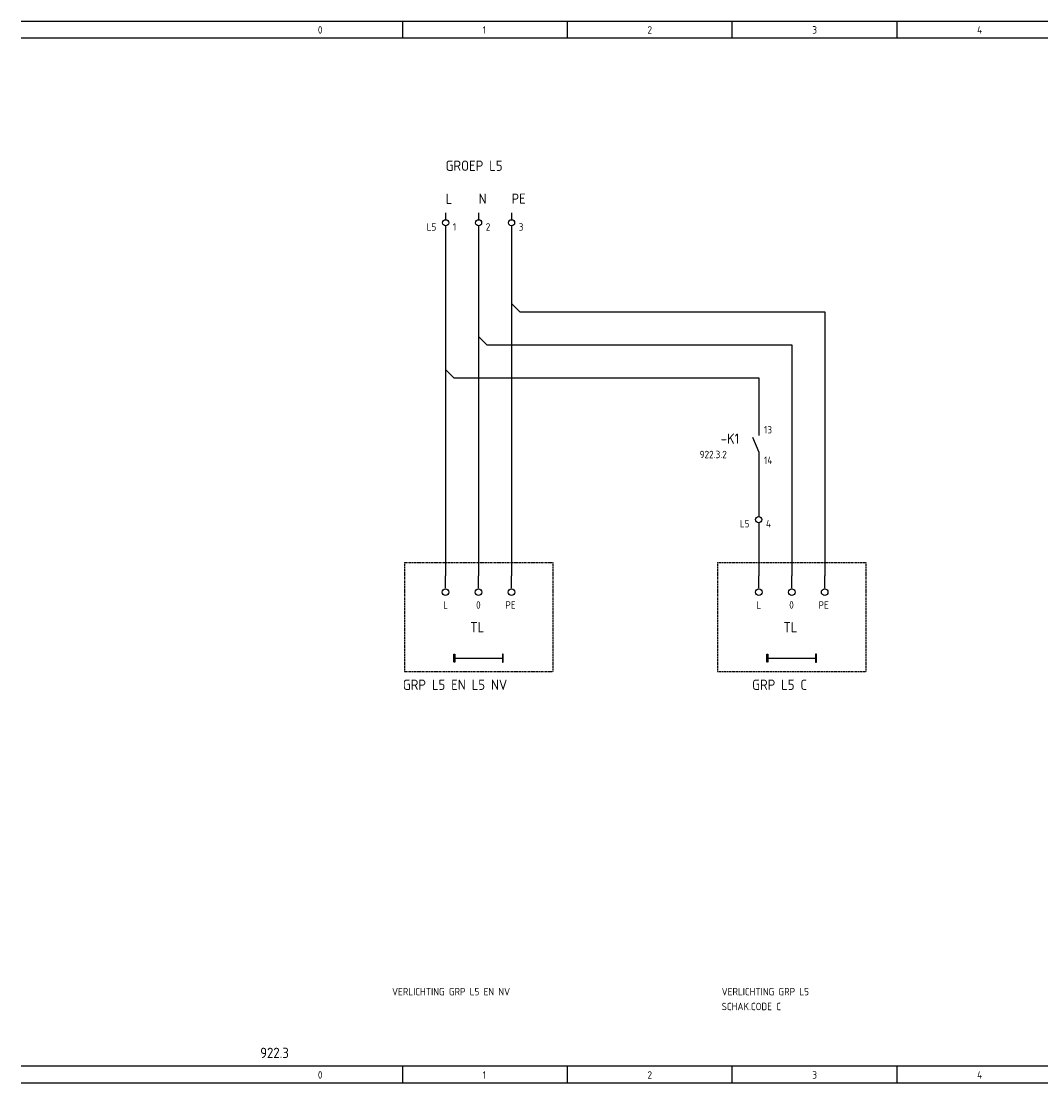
# Model space of a CAD drawing. Extents: x -1431 to 110, y 417 to 990.
# Tile 5 of 7: x -395 to -147, y 732 to 990. Entities that reach past the tile are written whole.
import ezdxf

# ---------------------------------------------------------------- set-up
doc = ezdxf.new("R2010")
doc.units = 0
doc.linetypes.add('EPLANLINE2', pattern=[0.375, 0.25, -0.125])
doc.linetypes.add('EPLANLINE7', pattern=[0])
for name, color, linetype in [('AANSLUITCODE', 3, 'CONTINUOUS'), ('AUTOCONNECTING', 2, 'CONTINUOUS'), ('EXTRA_TEKST', 7, 'CONTINUOUS'), ('KLEMMEN', 7, 'CONTINUOUS'), ('KRUISVERWIJZING', 7, 'CONTINUOUS'), ('ODC', 5, 'CONTINUOUS'), ('ONDERHOEK', 1, 'CONTINUOUS'), ('SPEC_TEKST', 5, 'CONTINUOUS'), ('SYMBOOL', 4, 'CONTINUOUS')]:
    doc.layers.add(name, color=color, linetype=linetype)
doc.styles.get("Standard").update_dxf_attribs({"font": 'ISOCP'})

# ---------------------------------------------------------------- blocks, each defined once
blk = doc.blocks.new('SO290')
at = {"layer": 'EXTRA_TEKST', "color": 3, "linetype": 'EPLANLINE7'}
blk.add_line((0, 1), (0, 4), dxfattribs=at)
blk.add_circle((0, 0), 0.8, dxfattribs=at)
blk = doc.blocks.new('165_0_EENDRAAD')
at = {"layer": 'EXTRA_TEKST', "color": 1, "linetype": 'EPLANLINE7'}
for p, q in [((-2, -1), (-2, 1)), ((-2, 1), (-1.8, 1)), ((-2, 0), (10, 0)), ((-1.8, 1), (-1.8, -1)), ((10, 1), (9.8, 1)), ((9.8, 1), (9.8, -1)), ((10, 0), (10, 1)), ((10, 0), (10, 1)), ((10, -1), (10, 0)), ((-1.8, -1), (-1.9, -1)), ((9.8, -1), (10, -1))]:
    blk.add_line(p, q, dxfattribs=at)
blk = doc.blocks.new('SO262')
at = {"layer": 'EXTRA_TEKST', "color": 3, "linetype": 'EPLANLINE7'}
for p, q in [((0, 4), (0, -2)), ((0, 2), (2, 0))]:
    blk.add_line(p, q, dxfattribs=at)
blk = doc.blocks.new('30_0_CBZ_NEN')
at = {"layer": 'SYMBOOL', "color": 3, "linetype": 'EPLANLINE7'}
for p, q in [((0, 4), (0, 3.2)), ((0, 3.2), (0, 2.4)), ((0, 0.8), (0, 0))]:
    blk.add_line(p, q, dxfattribs=at)
blk.add_circle((0, 1.6), 0.75, dxfattribs=at)
blk = doc.blocks.new('1_0_CBZ_NEN')
at = {"layer": 'SYMBOOL', "color": 3, "linetype": 'EPLANLINE7'}
for p, q in [((0, 4), (0, 3.2)), ((0, 3.2), (0, 2)), ((-1.5, 1.6), (0, -2)), ((0, -2), (0, -3.2)), ((0, -3.2), (0, -4))]:
    blk.add_line(p, q, dxfattribs=at)
blk = doc.blocks.new('SO280')
at = {"layer": 'EXTRA_TEKST', "color": 3, "linetype": 'EPLANLINE7'}
for p, q in [((-2, 0), (0, 0)), ((0, 0), (0, -2))]:
    blk.add_line(p, q, dxfattribs=at)

msp = doc.modelspace()

# ---------------------------------------------------------------- linework, layer by layer
at = {"layer": 'AUTOCONNECTING', "color": 3, "linetype": 'EPLANLINE7'}
for p, q in [((-291.62, 939.47), (-291.62, 905.47)), ((-283.62, 939.47), (-283.62, 913.47)), ((-275.62, 939.47), (-275.62, 921.47)), ((-273.62, 919.47), (-199.62, 919.47)), ((-199.62, 919.47), (-199.62, 855.47)), ((-275.62, 917.47), (-275.62, 855.47)), ((-283.62, 909.47), (-283.62, 855.47)), ((-281.62, 911.47), (-207.62, 911.47)), ((-207.62, 911.47), (-207.62, 855.47)), ((-291.62, 901.47), (-291.62, 855.47)), ((-289.62, 903.47), (-215.62, 903.47)), ((-215.62, 903.47), (-215.62, 891.47)), ((-215.62, 883.47), (-215.62, 871.47)), ((-215.62, 867.47), (-215.62, 855.47))]:
    msp.add_line(p, q, dxfattribs=at)
at = {"layer": 'EXTRA_TEKST', "color": 1, "linetype": 'EPLANLINE2'}
for p, q in [((-225.62, 858.67), (-225.62, 832.27)), ((-225.62, 858.67), (-189.62, 858.67)), ((-189.62, 858.67), (-189.62, 832.27)), ((-225.62, 832.27), (-189.62, 832.27))]:
    msp.add_line(p, q, dxfattribs=at)
at = {"layer": 'ONDERHOEK', "color": 1, "linetype": 'EPLANLINE7'}
for p, q in [((-394.62, 989.97), (110.38, 989.97)), ((-302.12, 989.97), (-302.12, 985.97)), ((-262.12, 989.97), (-262.12, 985.97)), ((-222.12, 989.97), (-222.12, 985.97)), ((-182.12, 989.97), (-182.12, 985.97)), ((-394.62, 985.97), (110.38, 985.97)), ((110.38, 736.47), (-394.62, 736.47)), ((-302.12, 736.47), (-302.12, 732.47)), ((-262.12, 736.47), (-262.12, 732.47)), ((-222.12, 736.47), (-222.12, 732.47)), ((-182.12, 736.47), (-182.12, 732.47)), ((-394.62, 732.47), (110.38, 732.47))]:
    msp.add_line(p, q, dxfattribs=at)
at = {"layer": 'ONDERHOEK', "color": 4, "linetype": 'EPLANLINE7'}
for p, q in [((-394.62, 989.97), (-394.62, 989.97)), ((-394.62, 736.47), (-394.62, 736.47))]:
    msp.add_line(p, q, dxfattribs=at)
at = {"layer": 'SYMBOOL', "color": 1, "linetype": 'EPLANLINE2'}
for p, q in [((-301.62, 858.67), (-301.62, 832.27)), ((-301.62, 858.67), (-265.62, 858.67)), ((-265.62, 858.67), (-265.62, 832.27)), ((-301.62, 832.27), (-265.62, 832.27))]:
    msp.add_line(p, q, dxfattribs=at)

# ---------------------------------------------------------------- block references
at = {"layer": 'SYMBOOL'}
ref = msp.add_blockref('30_0_CBZ_NEN', (-291.62, 939.47), dxfattribs=at)
ref.add_attrib('AANSLUITCODERING_1', 'L5', (-296.22, 939.17), dxfattribs={"layer": 'KLEMMEN', "color": 2, "height": 1.8})
ref.add_attrib('AANSLUITCODERING_2', '1', (-289.87, 939.17), dxfattribs={"layer": 'KLEMMEN', "color": 2, "height": 1.8})
ref = msp.add_blockref('30_0_CBZ_NEN', (-283.62, 939.47), dxfattribs=at)
ref.add_attrib('AANSLUITCODERING_1', '2', (-281.87, 939.17), dxfattribs={"layer": 'KLEMMEN', "color": 2, "height": 1.8})
ref = msp.add_blockref('30_0_CBZ_NEN', (-275.62, 939.47), dxfattribs=at)
ref.add_attrib('AANSLUITCODERING_1', '3', (-273.87, 939.17), dxfattribs={"layer": 'KLEMMEN', "color": 2, "height": 1.8})
for name, p in [('SO262', (-275.62, 919.47)), ('SO280', (-199.62, 919.47)), ('SO262', (-283.62, 911.47)), ('SO280', (-207.62, 911.47)), ('SO262', (-291.62, 903.47)), ('SO280', (-215.62, 903.47)), ('SO290', (-291.62, 851.47)), ('SO290', (-283.62, 851.47)), ('SO290', (-275.62, 851.47)), ('SO290', (-215.62, 851.47)), ('SO290', (-207.62, 851.47)), ('SO290', (-199.62, 851.47))]:
    msp.add_blockref(name, p, dxfattribs=at)
ref = msp.add_blockref('1_0_CBZ_NEN', (-215.62, 887.47), dxfattribs=at)
ref.add_attrib('ODC_1', '-K1', (-224.87, 887.47), dxfattribs={"layer": 'ODC', "color": 3, "height": 2.5})
ref.add_attrib('AANSLUITCODERING_1', '13', (-214.34, 889.97), dxfattribs={"layer": 'AANSLUITCODE', "color": 2, "height": 1.8})
ref.add_attrib('AANSLUITCODERING_2', '14', (-214.34, 882.57), dxfattribs={"layer": 'AANSLUITCODE', "color": 2, "height": 1.8})
ref = msp.add_blockref('30_0_CBZ_NEN', (-215.62, 867.47), dxfattribs=at)
ref.add_attrib('AANSLUITCODERING_1', 'L5', (-220.22, 867.17), dxfattribs={"layer": 'KLEMMEN', "color": 2, "height": 1.8})
ref.add_attrib('AANSLUITCODERING_2', '4', (-213.87, 867.17), dxfattribs={"layer": 'KLEMMEN', "color": 2, "height": 1.8})
ref = msp.add_blockref('165_0_EENDRAAD', (-287.62, 835.47), dxfattribs=at)
ref.add_attrib('ODC_1', 'TL', (-285.62, 841.72), dxfattribs={"layer": 'ODC', "color": 3, "height": 2.5})
ref = msp.add_blockref('165_0_EENDRAAD', (-211.62, 835.47), dxfattribs=at)
ref.add_attrib('ODC_1', 'TL', (-209.62, 841.72), dxfattribs={"layer": 'ODC', "color": 3, "height": 2.5})

# ---------------------------------------------------------------- texts
at = {"layer": 'EXTRA_TEKST', "color": 3}
for s, p in [('GRP L5 EN L5 NV', (-301.99, 827.77)), ('GRP L5 C', (-217.22, 827.77))]:
    msp.add_text(s, height=2.5, dxfattribs=at).set_placement(p)
at = {"layer": 'KRUISVERWIJZING', "color": 2}
msp.add_text('922.3.2', height=1.8, dxfattribs=at).set_placement((-229.97, 883.97))
at = {"layer": 'ONDERHOEK', "color": 2}
for s, p in [('0 ', (-322.62, 986.97)), ('1 ', (-282.62, 986.97)), ('2 ', (-242.62, 986.97)), ('3 ', (-202.62, 986.97)), ('4 ', (-162.62, 986.97)), ('0 ', (-322.62, 733.47)), ('1 ', (-282.62, 733.47)), ('2 ', (-242.62, 733.47)), ('3 ', (-202.62, 733.47)), ('4 ', (-162.62, 733.47))]:
    msp.add_text(s, height=1.8, dxfattribs=at).set_placement(p)
at = {"layer": 'ONDERHOEK', "color": 3}
msp.add_text('922.3', height=2.5, dxfattribs=at).set_placement((-336.62, 738.47))
at = {"layer": 'SPEC_TEKST', "color": 3}
for s, p in [('GROEP L5', (-291.62, 953.67)), ('L', (-291.62, 945.67)), ('N', (-283.62, 945.67)), ('PE', (-275.62, 945.67))]:
    msp.add_text(s, height=2.5, dxfattribs=at).set_placement(p)
at = {"layer": 'SPEC_TEKST', "color": 2}
for s, p in [('L', (-292.22, 847.47)), ('0', (-284.22, 847.47)), ('PE', (-277.12, 847.47)), ('L', (-216.22, 847.47)), ('0', (-208.22, 847.47)), ('PE', (-201.12, 847.47)), ('VERLICHTING GRP L5 EN NV', (-304.62, 753.67)), ('VERLICHTING GRP L5', (-224.62, 753.67)), ('SCHAK.CODE C', (-224.62, 750.07))]:
    msp.add_text(s, height=1.8, dxfattribs=at).set_placement(p)

doc.saveas('drawing.dxf')
